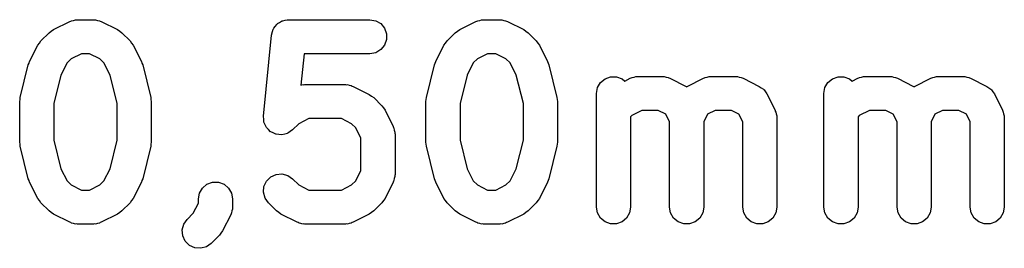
# Model space of a CAD drawing. Extents: x 44.8 to 98.6, y -133.6 to -99.
# Tile 10 of 16: x 75 to 83.7, y -116.6 to -114.6. Entities that reach past the tile are written whole.
import ezdxf

# ---------------------------------------------------------------- set-up
doc = ezdxf.new("R2010")
doc.units = 0
doc.header["$MEASUREMENT"] = 0
doc.layers.add('BLACK', color=7, linetype='CONTINUOUS')

msp = doc.modelspace()

# ---------------------------------------------------------------- linework, layer by layer
at = {"layer": 'Black'}
for p, q in [((75.3079, -114.686), (75.4508, -114.614)), ((75.4508, -114.614), (75.4591, -114.612)), ((75.4591, -114.612), (75.4666, -114.608)), ((75.4666, -114.608), (75.4839, -114.605)), ((75.4839, -114.605), (75.5007, -114.6)), ((75.5007, -114.6), (75.5093, -114.6)), ((75.5093, -114.6), (75.5179, -114.599)), ((75.5179, -114.599), (75.6607, -114.599)), ((75.6607, -114.599), (75.6692, -114.6)), ((75.6692, -114.6), (75.6779, -114.6)), ((75.6779, -114.6), (75.6947, -114.605)), ((75.6947, -114.605), (75.712, -114.608)), ((75.712, -114.608), (75.7195, -114.612)), ((75.7195, -114.612), (75.7278, -114.614)), ((75.7278, -114.614), (75.8707, -114.686)), ((77.2963, -114.623), (77.3133, -114.612)), ((77.3133, -114.612), (77.3188, -114.61)), ((77.3188, -114.61), (77.3237, -114.608)), ((77.3237, -114.608), (77.3439, -114.604)), ((77.3439, -114.604), (77.3638, -114.599)), ((77.3638, -114.599), (77.3694, -114.6)), ((77.3694, -114.6), (77.375, -114.599)), ((77.375, -114.599), (78.0893, -114.599)), ((78.0893, -114.599), (78.1406, -114.608)), ((78.1406, -114.608), (78.1857, -114.634)), ((78.8793, -114.686), (79.0222, -114.614)), ((79.0222, -114.614), (79.0305, -114.612)), ((79.0305, -114.612), (79.038, -114.608)), ((79.038, -114.608), (79.0553, -114.605)), ((79.0553, -114.605), (79.0721, -114.6)), ((79.0721, -114.6), (79.0808, -114.6)), ((79.0808, -114.6), (79.0893, -114.599)), ((79.0893, -114.599), (79.2321, -114.599)), ((79.2321, -114.599), (79.2407, -114.6)), ((79.2407, -114.6), (79.2493, -114.6)), ((79.2493, -114.6), (79.2661, -114.605)), ((79.2661, -114.605), (79.2834, -114.608)), ((79.2834, -114.608), (79.2909, -114.612)), ((79.2909, -114.612), (79.2992, -114.614)), ((79.2992, -114.614), (79.4421, -114.686)), ((75.2689, -114.714), (75.2886, -114.7)), ((75.2886, -114.7), (75.3079, -114.686)), ((75.8707, -114.686), (75.8899, -114.7)), ((75.8899, -114.7), (75.9096, -114.714)), ((77.2273, -114.723), (77.2343, -114.703)), ((77.2343, -114.703), (77.2399, -114.683)), ((77.2399, -114.683), (77.2432, -114.679)), ((77.2432, -114.679), (77.2451, -114.674)), ((77.2451, -114.674), (77.2583, -114.658)), ((77.2583, -114.658), (77.2703, -114.641)), ((77.2703, -114.641), (77.2749, -114.638)), ((77.2749, -114.638), (77.2786, -114.634)), ((77.2786, -114.634), (77.2963, -114.623)), ((78.1857, -114.634), (78.2192, -114.674)), ((78.2192, -114.674), (78.237, -114.723)), ((78.8404, -114.714), (78.86, -114.7)), ((78.86, -114.7), (78.8793, -114.686)), ((79.4421, -114.686), (79.4614, -114.7)), ((79.4614, -114.7), (79.4811, -114.714)), ((75.1837, -114.805), (75.1975, -114.785)), ((75.1975, -114.785), (75.2689, -114.714)), ((75.9096, -114.714), (75.9811, -114.785)), ((75.9811, -114.785), (75.9949, -114.805)), ((77.1543, -115.448), (77.2257, -114.734)), ((77.2257, -114.734), (77.2273, -114.728)), ((77.2273, -114.728), (77.2273, -114.723)), ((78.237, -114.775), (78.2192, -114.824)), ((78.237, -114.723), (78.237, -114.775)), ((78.7552, -114.805), (78.7689, -114.785)), ((78.7689, -114.785), (78.8404, -114.714)), ((79.4811, -114.714), (79.5525, -114.785)), ((79.5525, -114.785), (79.5663, -114.805)), ((75.098, -114.967), (75.1694, -114.824)), ((75.1694, -114.824), (75.1837, -114.805)), ((75.9949, -114.805), (76.0092, -114.824)), ((76.0092, -114.824), (76.0806, -114.967)), ((78.1857, -114.863), (78.1406, -114.89)), ((78.2192, -114.824), (78.1857, -114.863)), ((78.6694, -114.967), (78.7408, -114.824)), ((78.7408, -114.824), (78.7552, -114.805)), ((79.5663, -114.805), (79.5806, -114.824)), ((79.5806, -114.824), (79.652, -114.967)), ((75.0933, -114.983), (75.098, -114.967)), ((75.4639, -114.943), (75.4268, -114.98)), ((75.5533, -114.899), (75.4639, -114.943)), ((75.6253, -114.899), (75.5533, -114.899)), ((75.7147, -114.943), (75.6253, -114.899)), ((75.7517, -114.98), (75.7147, -114.943)), ((76.0806, -114.967), (76.0853, -114.983)), ((77.5107, -114.899), (77.483, -115.176)), ((78.0893, -114.899), (77.5107, -114.899)), ((78.1406, -114.89), (78.0893, -114.899)), ((78.6647, -114.983), (78.6694, -114.967)), ((79.0353, -114.943), (78.9983, -114.98)), ((79.1247, -114.899), (79.0353, -114.943)), ((79.1967, -114.899), (79.1247, -114.899)), ((79.2861, -114.943), (79.1967, -114.899)), ((79.3232, -114.98), (79.2861, -114.943)), ((79.652, -114.967), (79.6567, -114.983)), ((75.0152, -115.284), (75.0866, -114.998)), ((75.0866, -114.998), (75.0933, -114.983)), ((75.4268, -114.98), (75.3737, -115.087)), ((75.8049, -115.087), (75.7517, -114.98)), ((76.0853, -114.983), (76.092, -114.998)), ((76.092, -114.998), (76.1634, -115.284)), ((78.5866, -115.284), (78.6581, -114.998)), ((78.6581, -114.998), (78.6647, -114.983)), ((78.9983, -114.98), (78.9451, -115.087)), ((79.3763, -115.087), (79.3232, -114.98)), ((79.6567, -114.983), (79.6634, -114.998)), ((79.6634, -114.998), (79.7348, -115.284)), ((75.3737, -115.087), (75.3107, -115.338)), ((75.8679, -115.338), (75.8049, -115.087)), ((78.9451, -115.087), (78.8821, -115.338)), ((79.4393, -115.338), (79.3763, -115.087)), ((80.1172, -115.152), (80.1571, -115.119)), ((80.1571, -115.119), (80.2061, -115.101)), ((80.2061, -115.101), (80.2582, -115.101)), ((80.2582, -115.101), (80.3071, -115.119)), ((80.3071, -115.119), (80.3309, -115.139)), ((80.3309, -115.139), (80.3793, -115.114)), ((80.3793, -115.114), (80.3876, -115.112)), ((80.3876, -115.112), (80.3951, -115.108)), ((80.3951, -115.108), (80.4124, -115.105)), ((80.4124, -115.105), (80.4293, -115.1)), ((80.4293, -115.1), (80.4379, -115.1)), ((80.4379, -115.1), (80.4464, -115.099)), ((80.4464, -115.099), (80.6607, -115.099)), ((80.6607, -115.099), (80.6692, -115.1)), ((80.6692, -115.1), (80.6779, -115.1)), ((80.6779, -115.1), (80.6947, -115.105)), ((80.6947, -115.105), (80.712, -115.108)), ((80.712, -115.108), (80.7195, -115.112)), ((80.7195, -115.112), (80.7278, -115.114)), ((80.7278, -115.114), (80.8707, -115.186)), ((80.8793, -115.186), (81.0222, -115.114)), ((81.0222, -115.114), (81.0305, -115.112)), ((81.0305, -115.112), (81.038, -115.108)), ((81.038, -115.108), (81.0553, -115.105)), ((81.0553, -115.105), (81.0721, -115.1)), ((81.0721, -115.1), (81.0808, -115.1)), ((81.0808, -115.1), (81.0893, -115.099)), ((81.0893, -115.099), (81.3036, -115.099)), ((81.3036, -115.099), (81.3121, -115.1)), ((81.3121, -115.1), (81.3207, -115.1)), ((81.3207, -115.1), (81.3376, -115.105)), ((81.3376, -115.105), (81.3549, -115.108)), ((81.3549, -115.108), (81.3624, -115.112)), ((81.3624, -115.112), (81.3707, -115.114)), ((81.3707, -115.114), (81.5135, -115.186)), ((82.1172, -115.152), (82.1571, -115.119)), ((82.1571, -115.119), (82.2061, -115.101)), ((82.2061, -115.101), (82.2582, -115.101)), ((82.2582, -115.101), (82.3071, -115.119)), ((82.3071, -115.119), (82.3309, -115.139)), ((82.3309, -115.139), (82.3793, -115.114)), ((82.3793, -115.114), (82.3876, -115.112)), ((82.3876, -115.112), (82.3951, -115.108)), ((82.3951, -115.108), (82.4124, -115.105)), ((82.4124, -115.105), (82.4293, -115.1)), ((82.4293, -115.1), (82.4379, -115.1)), ((82.4379, -115.1), (82.4464, -115.099)), ((82.4464, -115.099), (82.6607, -115.099)), ((82.6607, -115.099), (82.6692, -115.1)), ((82.6692, -115.1), (82.6779, -115.1)), ((82.6779, -115.1), (82.6947, -115.105)), ((82.6947, -115.105), (82.712, -115.108)), ((82.712, -115.108), (82.7195, -115.112)), ((82.7195, -115.112), (82.7278, -115.114)), ((82.7278, -115.114), (82.8707, -115.186)), ((82.8793, -115.186), (83.0222, -115.114)), ((83.0222, -115.114), (83.0305, -115.112)), ((83.0305, -115.112), (83.038, -115.108)), ((83.038, -115.108), (83.0553, -115.105)), ((83.0553, -115.105), (83.0721, -115.1)), ((83.0721, -115.1), (83.0808, -115.1)), ((83.0808, -115.1), (83.0893, -115.099)), ((83.0893, -115.099), (83.3036, -115.099)), ((83.3036, -115.099), (83.3121, -115.1)), ((83.3121, -115.1), (83.3207, -115.1)), ((83.3207, -115.1), (83.3376, -115.105)), ((83.3376, -115.105), (83.3549, -115.108)), ((83.3549, -115.108), (83.3624, -115.112)), ((83.3624, -115.112), (83.3707, -115.114)), ((83.3707, -115.114), (83.5135, -115.186)), ((77.483, -115.176), (77.4839, -115.176)), ((77.4839, -115.176), (77.5007, -115.171)), ((77.5007, -115.171), (77.5093, -115.172)), ((77.5093, -115.172), (77.5179, -115.17)), ((77.5179, -115.17), (77.875, -115.17)), ((77.875, -115.17), (77.8835, -115.172)), ((77.8835, -115.172), (77.8922, -115.171)), ((77.8922, -115.171), (77.909, -115.176)), ((77.909, -115.176), (77.9263, -115.179)), ((77.9263, -115.179), (77.9338, -115.183)), ((77.9338, -115.183), (77.9421, -115.186)), ((77.9421, -115.186), (78.0849, -115.257)), ((80.0821, -115.249), (80.0912, -115.197)), ((80.0912, -115.197), (80.1172, -115.152)), ((80.8707, -115.186), (80.875, -115.189)), ((80.875, -115.189), (80.8793, -115.186)), ((81.5135, -115.186), (81.5312, -115.199)), ((81.5312, -115.199), (81.5496, -115.211)), ((81.5496, -115.211), (81.552, -115.214)), ((81.552, -115.214), (81.5554, -115.217)), ((81.5554, -115.217), (81.5675, -115.235)), ((82.0821, -115.249), (82.0912, -115.197)), ((82.0912, -115.197), (82.1172, -115.152)), ((82.8707, -115.186), (82.875, -115.189)), ((82.875, -115.189), (82.8793, -115.186)), ((83.5135, -115.186), (83.5312, -115.199)), ((83.5312, -115.199), (83.5496, -115.211)), ((83.5496, -115.211), (83.552, -115.214)), ((83.552, -115.214), (83.5554, -115.217)), ((83.5554, -115.217), (83.5675, -115.235)), ((75.0107, -115.32), (75.0139, -115.302)), ((75.0139, -115.302), (75.0152, -115.284)), ((76.1634, -115.284), (76.1647, -115.302)), ((76.1647, -115.302), (76.1679, -115.32)), ((78.0849, -115.257), (78.1042, -115.272)), ((78.1042, -115.272), (78.1239, -115.285)), ((78.1239, -115.285), (78.1954, -115.357)), ((78.5821, -115.32), (78.5853, -115.302)), ((78.5853, -115.302), (78.5866, -115.284)), ((79.7348, -115.284), (79.7361, -115.302)), ((79.7361, -115.302), (79.7393, -115.32)), ((80.0821, -116.249), (80.0821, -115.249)), ((81.5675, -115.235), (81.5806, -115.253)), ((81.5806, -115.253), (81.652, -115.396)), ((82.0821, -116.249), (82.0821, -115.249)), ((83.5675, -115.235), (83.5806, -115.253)), ((83.5806, -115.253), (83.652, -115.396)), ((75.0107, -115.677), (75.0107, -115.32)), ((75.3107, -115.338), (75.3107, -115.659)), ((75.8679, -115.659), (75.8679, -115.338)), ((76.1679, -115.32), (76.1679, -115.677)), ((78.1954, -115.357), (78.2091, -115.376)), ((78.2091, -115.376), (78.2235, -115.396)), ((78.2235, -115.396), (78.2949, -115.539)), ((78.5821, -115.677), (78.5821, -115.32)), ((78.8821, -115.338), (78.8821, -115.659)), ((79.4393, -115.659), (79.4393, -115.338)), ((79.7393, -115.32), (79.7393, -115.677)), ((80.4818, -115.399), (80.3924, -115.443)), ((80.6253, -115.399), (80.4818, -115.399)), ((80.6918, -115.432), (80.6253, -115.399)), ((81.1247, -115.399), (81.0582, -115.432)), ((81.2682, -115.399), (81.1247, -115.399)), ((81.3346, -115.432), (81.2682, -115.399)), ((81.652, -115.396), (81.6545, -115.404)), ((82.4818, -115.399), (82.3924, -115.443)), ((82.6253, -115.399), (82.4818, -115.399)), ((82.6918, -115.432), (82.6253, -115.399)), ((83.1247, -115.399), (83.0582, -115.432)), ((83.2682, -115.399), (83.1247, -115.399)), ((83.3346, -115.432), (83.2682, -115.399)), ((83.652, -115.396), (83.6545, -115.404)), ((77.1541, -115.45), (77.1544, -115.449)), ((77.1563, -115.475), (77.1541, -115.45)), ((77.1544, -115.449), (77.1543, -115.448)), ((77.1582, -115.5), (77.1563, -115.475)), ((77.5533, -115.47), (77.4639, -115.515)), ((77.8396, -115.47), (77.5533, -115.47)), ((77.929, -115.515), (77.8396, -115.47)), ((80.3924, -115.443), (80.3821, -115.454)), ((80.3821, -115.454), (80.3821, -116.249)), ((80.725, -115.498), (80.6918, -115.432)), ((81.0582, -115.432), (81.025, -115.498)), ((81.3679, -115.498), (81.3346, -115.432)), ((81.6545, -115.404), (81.6588, -115.412)), ((81.6588, -115.412), (81.6619, -115.429)), ((81.6619, -115.429), (81.6669, -115.446)), ((81.6669, -115.446), (81.6664, -115.454)), ((81.6664, -115.454), (81.6679, -115.463)), ((81.6679, -115.463), (81.6679, -116.249)), ((82.3924, -115.443), (82.3821, -115.454)), ((82.3821, -115.454), (82.3821, -116.249)), ((82.725, -115.498), (82.6918, -115.432)), ((83.0582, -115.432), (83.025, -115.498)), ((83.3679, -115.498), (83.3346, -115.432)), ((83.6545, -115.404), (83.6588, -115.412)), ((83.6588, -115.412), (83.6619, -115.429)), ((83.6619, -115.429), (83.6669, -115.446)), ((83.6669, -115.446), (83.6664, -115.454)), ((83.6664, -115.454), (83.6679, -115.463)), ((83.6679, -115.463), (83.6679, -116.249)), ((77.1586, -115.501), (77.1582, -115.5)), ((77.1587, -115.502), (77.1586, -115.501)), ((77.1693, -115.524), (77.1587, -115.502)), ((77.1796, -115.547), (77.1693, -115.524)), ((77.1803, -115.548), (77.1796, -115.547)), ((77.1807, -115.549), (77.1803, -115.548)), ((77.1984, -115.567), (77.1807, -115.549)), ((77.216, -115.585), (77.1984, -115.567)), ((77.4083, -115.57), (77.3876, -115.584)), ((77.4089, -115.569), (77.4083, -115.57)), ((77.4096, -115.569), (77.4089, -115.569)), ((77.4639, -115.515), (77.4096, -115.569)), ((77.966, -115.552), (77.929, -115.515)), ((78.0107, -115.641), (77.966, -115.552)), ((78.2949, -115.539), (78.2973, -115.547)), ((78.2973, -115.547), (78.3017, -115.554)), ((78.3017, -115.554), (78.3047, -115.572)), ((78.3047, -115.572), (78.3097, -115.589)), ((80.725, -116.249), (80.725, -115.498)), ((81.025, -115.498), (81.025, -116.249)), ((81.3679, -116.249), (81.3679, -115.498)), ((82.725, -116.249), (82.725, -115.498)), ((83.025, -115.498), (83.025, -116.249)), ((83.3679, -116.249), (83.3679, -115.498)), ((75.3107, -115.659), (75.3737, -115.911)), ((75.8049, -115.911), (75.8679, -115.659)), ((77.2169, -115.585), (77.216, -115.585)), ((77.2175, -115.586), (77.2169, -115.585)), ((77.2403, -115.596), (77.2175, -115.586)), ((77.263, -115.607), (77.2403, -115.596)), ((77.2639, -115.607), (77.263, -115.607)), ((77.2647, -115.608), (77.2639, -115.607)), ((77.2898, -115.61), (77.2647, -115.608)), ((77.3148, -115.612), (77.2898, -115.61)), ((77.3157, -115.612), (77.3148, -115.612)), ((77.3166, -115.612), (77.3157, -115.612)), ((77.3409, -115.606), (77.3166, -115.612)), ((77.3653, -115.6), (77.3409, -115.606)), ((77.3661, -115.599), (77.3653, -115.6)), ((77.367, -115.599), (77.3661, -115.599)), ((77.3876, -115.584), (77.367, -115.599)), ((78.0107, -115.927), (78.0107, -115.641)), ((78.3097, -115.589), (78.3092, -115.597)), ((78.3092, -115.597), (78.3107, -115.606)), ((78.3107, -115.606), (78.3107, -115.963)), ((78.8821, -115.659), (78.9451, -115.911)), ((79.3763, -115.911), (79.4393, -115.659)), ((75.0139, -115.695), (75.0107, -115.677)), ((75.0152, -115.714), (75.0139, -115.695)), ((75.0866, -115.999), (75.0152, -115.714)), ((76.1634, -115.714), (76.092, -115.999)), ((76.1647, -115.695), (76.1634, -115.714)), ((76.1679, -115.677), (76.1647, -115.695)), ((78.5853, -115.695), (78.5821, -115.677)), ((78.5866, -115.714), (78.5853, -115.695)), ((78.6581, -115.999), (78.5866, -115.714)), ((79.7348, -115.714), (79.6634, -115.999)), ((79.7361, -115.695), (79.7348, -115.714)), ((79.7393, -115.677), (79.7361, -115.695)), ((75.3737, -115.911), (75.4268, -116.017)), ((75.7517, -116.017), (75.8049, -115.911)), ((78.9451, -115.911), (78.9983, -116.017)), ((79.3232, -116.017), (79.3763, -115.911)), ((75.0933, -116.014), (75.0866, -115.999)), ((76.092, -115.999), (76.0853, -116.014)), ((77.1807, -116.02), (77.2175, -115.983)), ((77.2175, -115.983), (77.2647, -115.961)), ((77.2647, -115.961), (77.3166, -115.956)), ((77.3166, -115.956), (77.367, -115.97)), ((77.367, -115.97), (77.4096, -116)), ((77.4096, -116), (77.4639, -116.054)), ((77.966, -116.017), (78.0107, -115.927)), ((78.3047, -115.997), (78.3017, -116.014)), ((78.3097, -115.98), (78.3047, -115.997)), ((78.3107, -115.963), (78.3092, -115.971)), ((78.3092, -115.971), (78.3097, -115.98)), ((78.6647, -116.014), (78.6581, -115.999)), ((79.6634, -115.999), (79.6567, -116.014)), ((75.098, -116.03), (75.0933, -116.014)), ((75.1694, -116.173), (75.098, -116.03)), ((75.4268, -116.017), (75.4639, -116.054)), ((75.4639, -116.054), (75.5533, -116.099)), ((75.6253, -116.099), (75.7147, -116.054)), ((75.7147, -116.054), (75.7517, -116.017)), ((76.0806, -116.03), (76.0092, -116.173)), ((76.0853, -116.014), (76.0806, -116.03)), ((76.5912, -116.126), (76.6172, -116.081)), ((76.6172, -116.081), (76.6571, -116.047)), ((76.6571, -116.047), (76.7061, -116.029)), ((76.7061, -116.029), (76.7582, -116.029)), ((76.7582, -116.029), (76.8071, -116.047)), ((76.8071, -116.047), (76.847, -116.081)), ((76.847, -116.081), (76.8731, -116.126)), ((77.1541, -116.119), (77.1587, -116.067)), ((77.1587, -116.067), (77.1807, -116.02)), ((77.4639, -116.054), (77.5533, -116.099)), ((77.8396, -116.099), (77.929, -116.054)), ((77.929, -116.054), (77.966, -116.017)), ((78.2949, -116.03), (78.2235, -116.173)), ((78.2973, -116.022), (78.2949, -116.03)), ((78.3017, -116.014), (78.2973, -116.022)), ((78.6694, -116.03), (78.6647, -116.014)), ((78.7408, -116.173), (78.6694, -116.03)), ((78.9983, -116.017), (79.0353, -116.054)), ((79.0353, -116.054), (79.1247, -116.099)), ((79.1967, -116.099), (79.2861, -116.054)), ((79.2861, -116.054), (79.3232, -116.017)), ((79.652, -116.03), (79.5806, -116.173)), ((79.6567, -116.014), (79.652, -116.03)), ((75.1837, -116.192), (75.1694, -116.173)), ((75.5533, -116.099), (75.6253, -116.099)), ((76.0092, -116.173), (75.9949, -116.192)), ((76.5821, -116.177), (76.5912, -116.126)), ((76.5821, -116.213), (76.5821, -116.177)), ((76.8731, -116.126), (76.8821, -116.177)), ((76.8821, -116.177), (76.8821, -116.249)), ((77.1676, -116.169), (77.1541, -116.119)), ((77.1975, -116.212), (77.1676, -116.169)), ((77.5533, -116.099), (77.8396, -116.099)), ((78.2235, -116.173), (78.2091, -116.192)), ((78.7552, -116.192), (78.7408, -116.173)), ((79.1247, -116.099), (79.1967, -116.099)), ((79.5806, -116.173), (79.5663, -116.192)), ((75.1975, -116.212), (75.1837, -116.192)), ((75.2689, -116.283), (75.1975, -116.212)), ((75.9811, -116.212), (75.9096, -116.283)), ((75.9949, -116.192), (75.9811, -116.212)), ((76.5374, -116.303), (76.5821, -116.213)), ((76.8812, -116.266), (76.8761, -116.283)), ((76.8821, -116.249), (76.8806, -116.257)), ((76.8806, -116.257), (76.8812, -116.266)), ((77.2689, -116.283), (77.1975, -116.212)), ((78.1954, -116.212), (78.1239, -116.283)), ((78.2091, -116.192), (78.1954, -116.212)), ((78.7689, -116.212), (78.7552, -116.192)), ((78.8404, -116.283), (78.7689, -116.212)), ((79.5525, -116.212), (79.4811, -116.283)), ((79.5663, -116.192), (79.5525, -116.212)), ((80.0912, -116.3), (80.0821, -116.249)), ((80.3821, -116.249), (80.3731, -116.3)), ((80.734, -116.3), (80.725, -116.249)), ((81.025, -116.249), (81.016, -116.3)), ((81.3769, -116.3), (81.3679, -116.249)), ((81.6679, -116.249), (81.6588, -116.3)), ((82.0912, -116.3), (82.0821, -116.249)), ((82.3821, -116.249), (82.3731, -116.3)), ((82.734, -116.3), (82.725, -116.249)), ((83.025, -116.249), (83.016, -116.3)), ((83.3769, -116.3), (83.3679, -116.249)), ((83.6679, -116.249), (83.6588, -116.3)), ((75.2886, -116.297), (75.2689, -116.283)), ((75.3079, -116.311), (75.2886, -116.297)), ((75.4508, -116.383), (75.3079, -116.311)), ((75.8707, -116.311), (75.7278, -116.383)), ((75.89, -116.297), (75.8707, -116.311)), ((75.9096, -116.283), (75.89, -116.297)), ((76.4832, -116.357), (76.5374, -116.303)), ((76.8663, -116.316), (76.7949, -116.459)), ((76.8688, -116.307), (76.8663, -116.316)), ((76.8731, -116.3), (76.8688, -116.307)), ((76.8761, -116.283), (76.8731, -116.3)), ((77.2886, -116.297), (77.2689, -116.283)), ((77.3079, -116.311), (77.2886, -116.297)), ((77.4508, -116.383), (77.3079, -116.311)), ((78.0849, -116.311), (77.9421, -116.383)), ((78.1042, -116.297), (78.0849, -116.311)), ((78.1239, -116.283), (78.1042, -116.297)), ((78.86, -116.297), (78.8404, -116.283)), ((78.8793, -116.311), (78.86, -116.297)), ((79.0222, -116.383), (78.8793, -116.311)), ((79.4421, -116.311), (79.2992, -116.383)), ((79.4614, -116.297), (79.4421, -116.311)), ((79.4811, -116.283), (79.4614, -116.297)), ((80.1172, -116.345), (80.0912, -116.3)), ((80.1571, -116.378), (80.1172, -116.345)), ((80.347, -116.345), (80.3071, -116.378)), ((80.3731, -116.3), (80.347, -116.345)), ((80.7601, -116.345), (80.734, -116.3)), ((80.8, -116.378), (80.7601, -116.345)), ((80.9899, -116.345), (80.95, -116.378)), ((81.016, -116.3), (80.9899, -116.345)), ((81.4029, -116.345), (81.3769, -116.3)), ((81.4429, -116.378), (81.4029, -116.345)), ((81.6328, -116.345), (81.5929, -116.378)), ((81.6588, -116.3), (81.6328, -116.345)), ((82.1172, -116.345), (82.0912, -116.3)), ((82.1571, -116.378), (82.1172, -116.345)), ((82.347, -116.345), (82.3071, -116.378)), ((82.3731, -116.3), (82.347, -116.345)), ((82.7601, -116.345), (82.734, -116.3)), ((82.8, -116.378), (82.7601, -116.345)), ((82.9899, -116.345), (82.95, -116.378)), ((83.016, -116.3), (82.9899, -116.345)), ((83.4029, -116.345), (83.3769, -116.3)), ((83.4429, -116.378), (83.4029, -116.345)), ((83.6328, -116.345), (83.5929, -116.378)), ((83.6588, -116.3), (83.6328, -116.345)), ((75.4591, -116.385), (75.4508, -116.383)), ((75.4666, -116.39), (75.4591, -116.385)), ((75.4839, -116.393), (75.4666, -116.39)), ((75.5007, -116.398), (75.4839, -116.393)), ((75.5093, -116.397), (75.5007, -116.398)), ((75.5179, -116.399), (75.5093, -116.397)), ((75.6607, -116.399), (75.5179, -116.399)), ((75.6692, -116.397), (75.6607, -116.399)), ((75.6779, -116.398), (75.6692, -116.397)), ((75.6947, -116.393), (75.6779, -116.398)), ((75.712, -116.39), (75.6947, -116.393)), ((75.7195, -116.385), (75.712, -116.39)), ((75.7278, -116.383), (75.7195, -116.385)), ((76.4399, -116.45), (76.4533, -116.399)), ((76.4533, -116.399), (76.4832, -116.357)), ((77.4591, -116.385), (77.4508, -116.383)), ((77.4666, -116.39), (77.4591, -116.385)), ((77.4839, -116.393), (77.4666, -116.39)), ((77.5007, -116.398), (77.4839, -116.393)), ((77.5093, -116.397), (77.5007, -116.398)), ((77.5179, -116.399), (77.5093, -116.397)), ((77.875, -116.399), (77.5179, -116.399)), ((77.8835, -116.397), (77.875, -116.399)), ((77.8922, -116.398), (77.8835, -116.397)), ((77.909, -116.393), (77.8922, -116.398)), ((77.9263, -116.39), (77.909, -116.393)), ((77.9338, -116.385), (77.9263, -116.39)), ((77.9421, -116.383), (77.9338, -116.385)), ((79.0305, -116.385), (79.0222, -116.383)), ((79.038, -116.39), (79.0305, -116.385)), ((79.0553, -116.393), (79.038, -116.39)), ((79.0721, -116.398), (79.0553, -116.393)), ((79.0808, -116.397), (79.0721, -116.398)), ((79.0893, -116.399), (79.0808, -116.397)), ((79.2321, -116.399), (79.0893, -116.399)), ((79.2407, -116.397), (79.2321, -116.399)), ((79.2493, -116.398), (79.2407, -116.397)), ((79.2661, -116.393), (79.2493, -116.398)), ((79.2834, -116.39), (79.2661, -116.393)), ((79.2909, -116.385), (79.2834, -116.39)), ((79.2992, -116.383), (79.2909, -116.385)), ((80.2061, -116.396), (80.1571, -116.378)), ((80.2582, -116.396), (80.2061, -116.396)), ((80.3071, -116.378), (80.2582, -116.396)), ((80.849, -116.396), (80.8, -116.378)), ((80.901, -116.396), (80.849, -116.396)), ((80.95, -116.378), (80.901, -116.396)), ((81.4918, -116.396), (81.4429, -116.378)), ((81.5439, -116.396), (81.4918, -116.396)), ((81.5929, -116.378), (81.5439, -116.396)), ((82.2061, -116.396), (82.1571, -116.378)), ((82.2582, -116.396), (82.2061, -116.396)), ((82.3071, -116.378), (82.2582, -116.396)), ((82.849, -116.396), (82.8, -116.378)), ((82.901, -116.396), (82.849, -116.396)), ((82.95, -116.378), (82.901, -116.396)), ((83.4918, -116.396), (83.4429, -116.378)), ((83.5439, -116.396), (83.4918, -116.396)), ((83.5929, -116.378), (83.5439, -116.396)), ((76.4444, -116.502), (76.4399, -116.45)), ((76.4664, -116.549), (76.4444, -116.502)), ((76.7668, -116.497), (76.6954, -116.569)), ((76.7806, -116.478), (76.7668, -116.497)), ((76.7949, -116.459), (76.7806, -116.478)), ((76.5032, -116.586), (76.4664, -116.549)), ((76.5505, -116.608), (76.5032, -116.586)), ((76.6024, -116.612), (76.5505, -116.608)), ((76.6527, -116.599), (76.6024, -116.612)), ((76.6954, -116.569), (76.6527, -116.599))]:
    msp.add_line(p, q, dxfattribs=at)

doc.saveas('drawing.dxf')
